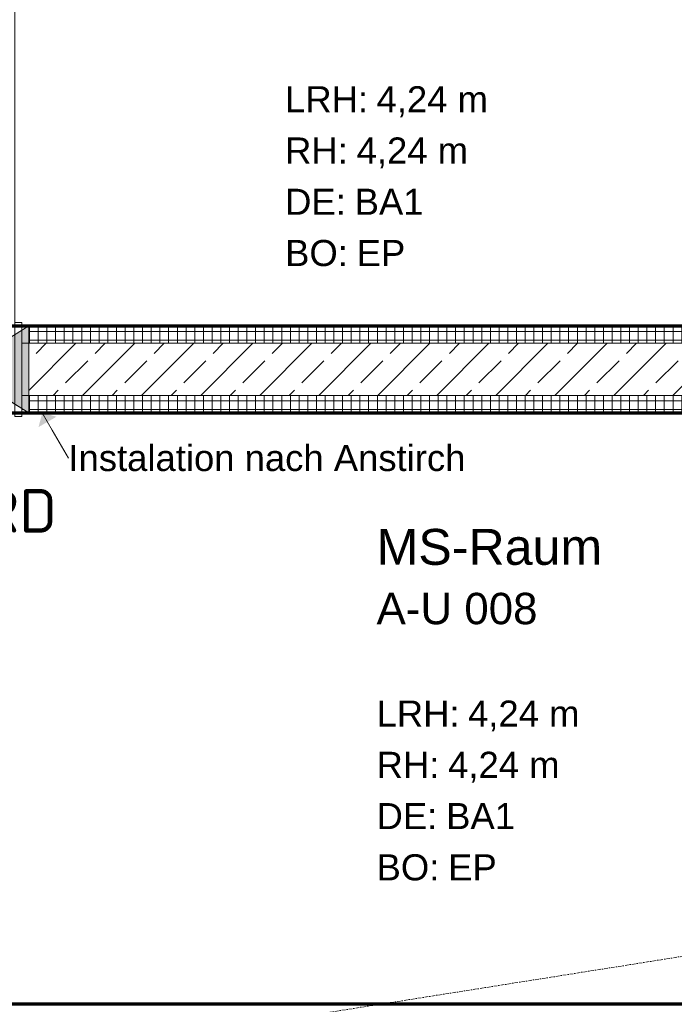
# Model space of a CAD drawing. Header units: millimetres. Extents: x 1523 to 74423, y -42059 to 10268.
# Tile 12 of 77: x 30797 to 32679, y -27284 to -24454. Entities that reach past the tile are written whole.
import ezdxf

# ---------------------------------------------------------------- set-up
doc = ezdxf.new("R2010")
doc.units = ezdxf.units.MM
for name, pattern in [('CAx_nichtHalbton', [20001.0584, 10000, -0.5292, 10000, -0.5292]), ('IMPORT-STRICHPUNKT _7_', [20, 10, -5, 0, -5]), ('Verdeckt 2x', [3.572, 2.3813, -1.1907])]:
    doc.linetypes.add(name, pattern=pattern)
for name, color, linetype, lineweight, true_color in [('00 A--Anmerkungen Ablauf', 7, 'Continuous', 13, 0x656565), ('90 A--Achsraster _1_50_', 7, 'IMPORT-STRICHPUNKT _7_', 13, 0x656565), ('AD', 1, 'Continuous', 13, 0xff0000), ('Neubau_10 A--Wand innen _tragend_', 7, 'Continuous', 13, 0x656565), ('Neubau_20 A--Gründungsbelag', 7, 'Continuous', 13, 0x656565), ('Neubau_80 A--Raum', 7, 'Continuous', 13, 0x656565), ('Xref_706_5_--_ÜP_-1_000_16_Übersichtsplan UG_IFC 2025_01_13_dwg', 7, 'Continuous', 13, 0x767676), ('XX', 7, 'Continuous', 18, 0x804040)]:
    doc.layers.add(name, color=color, linetype=linetype, lineweight=lineweight, true_color=true_color)
for name, color, linetype, lineweight in [('AD_Detail', 7, 'Continuous', 13), ('GB_HLS-OBJ', 7, 'Continuous', 18), ('M-EQPM-___-IDEN', 7, 'Continuous', 9)]:
    doc.layers.add(name, color=color, linetype=linetype, lineweight=lineweight)
doc.styles.add('Arial', font='arial.ttf', dxfattribs={"height": 75})
doc.styles.add('Arial_B', font='txt', dxfattribs={"height": 103.174603})
doc.styles.add('Arial_B_1', font='txt', dxfattribs={"height": 90.277778})
doc.styles.add('ISOCPEUR', font='isocpeur.ttf', dxfattribs={"height": 125})
pattern_1 = [(86.336, (0, 0), (-24.948899, 1.597632), []), (176.336, (0, 0), (1.597632, 24.948899), [])]

# ---------------------------------------------------------------- blocks, each defined once
blk = doc.blocks.new('SuD_WD_RB Allgemein - SuD_WD_RB Allgemein-41080451-SuD_-1UG gesamt Plot  - Blatt 1')
at = {"layer": 'AD', "lineweight": 18}
blk.add_hatch(color=256, dxfattribs=at).paths.add_polyline_path([(0, -200), (-125, 0), (-250, -200)])
at = {"layer": 'AD_Detail', "lineweight": 18, "true_color": 0xff0000}
blk.add_hatch(color=1, dxfattribs=at).paths.add_polyline_path([(0, 200), (-250, 200), (-125, 0)])
at = {"layer": 'AD', "color": 7}
for p, q in [((-250, -200), (0, 200)), ((-250, 200), (0, -200)), ((-250, -200), (-250, 200)), ((-250, 200), (0, 200)), ((0, 200), (0, -200)), ((0, -200), (-250, -200))]:
    blk.add_line(p, q, dxfattribs=at)
at = {"layer": 'AD_Detail'}
for p, q in [((0, 200), (-250, 200)), ((-250, 200), (-125, 0)), ((-125, 0), (0, 200)), ((-125, 0), (-250, -200)), ((0, -200), (-125, 0)), ((-250, -200), (0, -200))]:
    blk.add_line(p, q, dxfattribs=at)
blk = doc.blocks.new('Xref_706_5_--_ÜP_-1_000_11_Übersichtsplan UG_IFC 2024_09_30_dwg_Tür Ol 1-Fl 27_5-41959662-SuD_-1UG gesamt Plot  - Blatt 1')
at = {"layer": 'Neubau_10 A--Wand innen _tragend_', "color": 9, "true_color": 0xcbcbcb}
blk.add_line((547.5, 10), (547.5, 1105), dxfattribs=at)
at = {"layer": 'Neubau_10 A--Wand innen _tragend_', "color": 9, "true_color": 0xcbcbcb, "flags": 128}
for points in [[(-567.5, -260), (-547.5, -260), (-547.5, 10), (-567.5, 10)], [(-567.5, -250), (-567.5, -200), (-567.5, -50), (-567.5, 0), (-567.5, -50), (-567.5, -200)], [(567.5, -260), (547.5, -260), (547.5, 10), (567.5, 10)], [(567.5, -250), (567.5, -200), (567.5, -50), (567.5, 0), (567.5, -50), (567.5, -200)]]:
    blk.add_lwpolyline(points, close=True, dxfattribs=at)
at = {"layer": 'Neubau_10 A--Wand innen _tragend_', "color": 9, "true_color": 0xcbcbcb}
blk.add_arc((547.5, 10), 1095, 90, 180, dxfattribs=at)
blk = doc.blocks.new('Xref_706_5_--_ÜP_-1_000_11_Übersichtsplan UG_IFC 2024_09_30_dwg_ARROWHEAD_10-41960329-SuD_-1UG gesamt Plot  - Blatt 1')
at = {"layer": '00 A--Anmerkungen Ablauf', "true_color": 0xededed}
blk.add_hatch(color=7, dxfattribs=at).paths.add_polyline_path([(0, 0), (-525, 525), (-525, -525), (-451, -451)])
at = {"layer": '00 A--Anmerkungen Ablauf', "color": 9, "true_color": 0xcbcbcb}
blk.add_line((0, 0), (-1000, 0), dxfattribs=at)
blk = doc.blocks.new('Xref_706_5_--_ÜP_-1_000_11_Übersichtsplan UG_IFC 2024_09_30_dwg_Standard-Rastermarker_7-V10-SuD_-1UG gesamt Plot  - Blatt 1')
at = {"layer": '90 A--Achsraster _1_50_', "color": 9, "true_color": 0xcbcbcb}
blk.add_line((10504.4, 0), (53088.4, 0), dxfattribs=at)
blk = doc.blocks.new('Xref_706_5_--_ÜP_-1_000_16_Übersichtsplan UG_IFC 2025_01_13_dwg-35469238-SuD_-1UG gesamt Plot  - Blatt 1')
at = {"layer": 'Neubau_10 A--Wand innen _tragend_', "true_color": 0xcbcbcb}
h = blk.add_hatch(dxfattribs=at)
h.set_pattern_fill('FP_7', color=9, style=0, pattern_type=2)
h.set_pattern_definition(pattern_1)
h.paths.add_polyline_path([(19104, -98897.4), (19360.5, -94890), (19310.6, -94886.9), (19054.1, -98894.2), (19103.9, -98897.4)])
h.paths.add_polyline_path([(19065.2, -98915), (19054.1, -98894.3), (19052.8, -98914.2)])
h = blk.add_hatch(dxfattribs=at)
h.set_pattern_fill('FP_5', color=9, style=0, pattern_type=2)
h.set_pattern_definition([(131.336, (0, 0), (90.10192, 79.25683), []), (131.336, (-45.05, -39.63), (90.10192, 79.25683), [90, -30])])
h.paths.add_polyline_path([(19253.6, -98907), (19510.2, -94899.6), (19360.5, -94890), (19104, -98897.4), (19253.6, -98907)])
h = blk.add_hatch(dxfattribs=at)
h.set_pattern_fill('FP_7', color=9, style=0, pattern_type=2)
h.set_pattern_definition(pattern_1)
h.paths.add_polyline_path([(19302.3, -98930.2), (19303.5, -98910.2), (19289.8, -98929.4)])
h.paths.add_polyline_path([(19303.5, -98910.2), (19560.1, -94902.8), (19510.2, -94899.6), (19253.6, -98907), (19303.5, -98910.2)])
at = {"layer": '00 A--Anmerkungen Ablauf', "color": 9, "true_color": 0xcbcbcb}
blk.add_line((19357.2, -98845.9), (19440.8, -98804.6), dxfattribs=at)
at = {"layer": 'Neubau_10 A--Wand innen _tragend_', "color": 9, "true_color": 0xcbcbcb}
for p, q in [((19102.7, -98917.4), (19360.5, -94890)), ((19252.4, -98927), (19510.2, -94899.6)), ((21256.7, -95011.5), (21000.1, -99018.8))]:
    blk.add_line(p, q, dxfattribs=at)
at = {"layer": 'Neubau_10 A--Wand innen _tragend_', "color": 9, "true_color": 0xcbcbcb, "flags": 128}
for points in [[(19303.5, -98910.2), (19560.1, -94902.8), (19510.2, -94899.6), (19360.5, -94890), (19310.6, -94886.8), (19054.1, -98894.2)], [(19302.3, -98930.2), (19303.5, -98910.2), (19253.6, -98907), (19104, -98897.4), (19054.1, -98894.2), (19052.8, -98914.2), (19302.3, -98930.2)]]:
    blk.add_lwpolyline(points, dxfattribs=at)
at = {"layer": 'Neubau_20 A--Gründungsbelag', "color": 9, "true_color": 0xcbcbcb, "flags": 128}
blk.add_lwpolyline([(20330.5, -100509.1), (18956.3, -100421.1), (18980.3, -100046.9), (19229.7, -100062.9), (19221.8, -100187.6), (20918.3, -100296.2), (21246.8, -95166.1), (20732.2, -95133.2), (19550.2, -95057.5), (19302.3, -98930.2), (19052.8, -98914.2), (19300.7, -95041.5), (17554.3, -94929.7)], dxfattribs=at)
for name, p, rotation in [('Xref_706_5_--_ÜP_-1_000_11_Übersichtsplan UG_IFC 2024_09_30_dwg_Standard-Rastermarker_7-V10-SuD_-1UG gesamt Plot  - Blatt 1', (22190.1, -110061.2), 95.33628353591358), ('Xref_706_5_--_ÜP_-1_000_11_Übersichtsplan UG_IFC 2024_09_30_dwg_Tür Ol 1-Fl 27_5-41959662-SuD_-1UG gesamt Plot  - Blatt 1', (19016.5, -99480.5), 86.33645496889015)]:
    blk.add_blockref(name, p, dxfattribs=dict(rotation=rotation))
at = {"xscale": 0.057, "yscale": 0.057, "zscale": 0.057, "rotation": 206.2712797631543}
blk.add_blockref('Xref_706_5_--_ÜP_-1_000_11_Übersichtsplan UG_IFC 2024_09_30_dwg_ARROWHEAD_10-41960329-SuD_-1UG gesamt Plot  - Blatt 1', (19306, -98871.1), dxfattribs=at)
at = {"layer": '00 A--Anmerkungen Ablauf', "insert": (19402.8, -98802.2), "char_height": 75, "width": 1364.461, "attachment_point": 1, "rotation": 86.3363, "line_spacing_factor": 0.941778, "style": 'Arial'}
blk.add_mtext('Instalation nach Anstirch', dxfattribs=at)
at = {"layer": 'Neubau_80 A--Raum', "attachment_point": 1, "rotation": 86.3363, "line_spacing_factor": 0.941778}
for s, insert, char_height, width, style in [('MS-Raum', (19700.3, -97933.5), 103.17, 773.732, 'Arial_B'), ('4,24 m', (20209.4, -97702.6), 75, 382.894, 'Arial'), ('4,24 m', (20352.7, -97769.1), 75, 382.894, 'Arial'), ('A-U 008', (19883.6, -97945.2), 90.28, 543.112, 'Arial_B_1'), ('4,24 m', (18430.4, -97852.2), 75, 382.894, 'Arial'), ('4,24 m', (18573.7, -97918.7), 75, 382.894, 'Arial'), ('BA1', (20499.4, -97784.2), 75, 236.898, 'Arial'), ('EP', (20646.8, -97787.9), 75, 167.114, 'Arial'), ('LRH:', (20192.6, -97965), 75, 284.645, 'Arial'), ('BA1', (18720.4, -97933.8), 75, 236.898, 'Arial'), ('EP', (18867.8, -97937.5), 75, 167.114, 'Arial'), ('RH:', (20339.6, -97974.4), 75, 214.861, 'Arial'), ('DE:', (20486.6, -97983.9), 75, 208.434, 'Arial'), ('BO:', (20633.6, -97993.3), 75, 215.779, 'Arial'), ('LRH:', (18413.6, -98114.6), 75, 284.645, 'Arial'), ('RH:', (18560.6, -98124), 75, 214.861, 'Arial'), ('BO:', (18854.6, -98142.8), 75, 215.779, 'Arial'), ('DE:', (18707.6, -98133.4), 75, 208.434, 'Arial')]:
    blk.add_mtext(s, dxfattribs=dict(at, insert=insert, char_height=char_height, width=width, style=style))

msp = doc.modelspace()

# ---------------------------------------------------------------- linework, layer by layer
at = {"layer": 'XX', "color": 9, "linetype": 'Verdeckt 2x', "true_color": 0xc0c0c0}
for p, q in [((34692.57, -25334.478), (29202.57, -25334.478)), ((29542.57, -25584.495), (34676.341, -25584.495))]:
    msp.add_line(p, q, dxfattribs=at)
at = {"layer": 'XX', "color": 7, "linetype": 'CAx_nichtHalbton', "lineweight": 70, "true_color": 0xffffff}
for p, q in [((29292.57, -25334.494), (34692.57, -25334.478)), ((29542.57, -25584.48), (34683.186, -25584.48)), ((34683.186, -27284.48), (29542.57, -27284.48))]:
    msp.add_line(p, q, dxfattribs=at)

# ---------------------------------------------------------------- block references
at = {"layer": 'GB_HLS-OBJ', "rotation": 270.0000000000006}
msp.add_blockref('SuD_WD_RB Allgemein - SuD_WD_RB Allgemein-41080451-SuD_-1UG gesamt Plot  - Blatt 1', (30622.57, -25584.495), dxfattribs=at)
at = {"layer": 'Xref_706_5_--_ÜP_-1_000_16_Übersichtsplan UG_IFC 2025_01_13_dwg', "color": 9, "true_color": 0xcbcbcb, "rotation": 273.663716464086}
msp.add_blockref('Xref_706_5_--_ÜP_-1_000_16_Übersichtsplan UG_IFC 2025_01_13_dwg-35469238-SuD_-1UG gesamt Plot  - Blatt 1', (128297.139, 0), dxfattribs=at)

# ---------------------------------------------------------------- texts
at = {"layer": 'M-EQPM-___-IDEN', "color": 1, "true_color": 0xff0000, "insert": (29759.359, -25803.466), "char_height": 125, "width": 1338.81812, "attachment_point": 1, "style": 'ISOCPEUR'}
msp.add_mtext('OK= -55 UKRD', dxfattribs=at)

doc.saveas('drawing.dxf')
